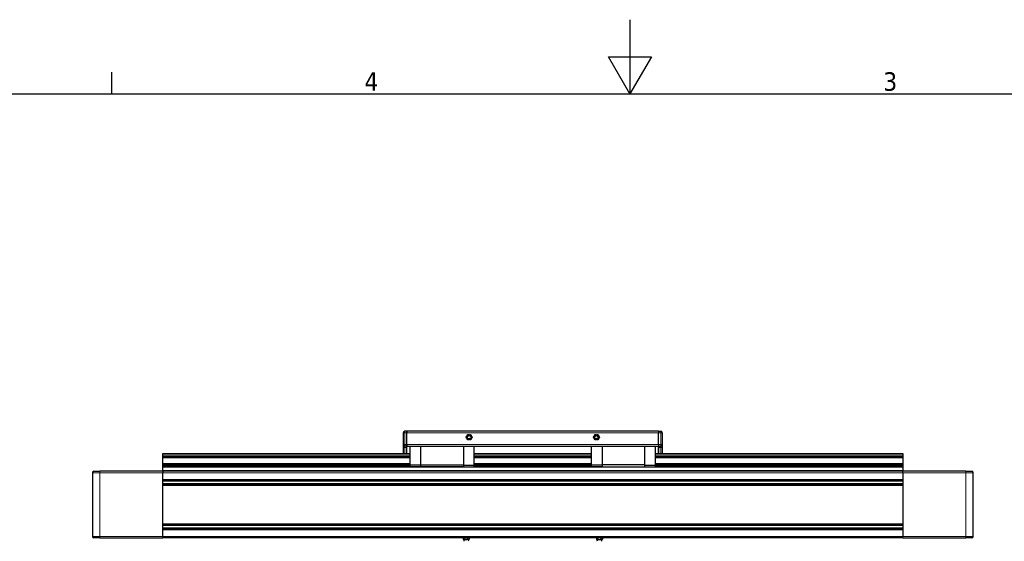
# Model space of a CAD drawing. Header units: millimetres. Extents: x 0 to 4200, y 0 to 2970.
# Tile 5 of 6: x 1276 to 2606, y 2266 to 2970. Entities that reach past the tile are written whole.
import ezdxf

# ---------------------------------------------------------------- set-up
doc = ezdxf.new("R2010")
doc.units = ezdxf.units.MM
doc.header["$LTSCALE"] = 7
for name, color, linetype, lineweight in [('Bordo (ISO)', 7, 'Continuous', 25), ('Visibile (ISO)', 7, 'Continuous', 25), ('Visibile sottile (ISO)', 7, 'Continuous', 13)]:
    doc.layers.add(name, color=color, linetype=linetype, lineweight=lineweight)
doc.styles.add('Testo nota (ISO)', font='tahoma.ttf')

# ---------------------------------------------------------------- blocks, each defined once
blk = doc.blocks.new('Bordi Bordo di default')
at = {"layer": 'Bordo (ISO)'}
blk.add_line((140, 287), (140, 289.9), dxfattribs=at)
at = {"layer": 'Bordo (ISO)', "flags": 128}
for points in [[(210, 297), (210, 287), (207.11, 292), (212.89, 292), (210, 287)], [(10, 10), (10, 287), (410, 287), (410, 10), (10, 10)]]:
    blk.add_lwpolyline(points, dxfattribs=at)
at = {"layer": 'Bordo (ISO)', "char_height": 2.5, "attachment_point": 7, "style": 'Testo nota (ISO)'}
for s, insert in [('4', (174.13, 287.4)), ('3', (244.22, 287.35))]:
    blk.add_mtext(s, dxfattribs=dict(at, insert=insert))

msp = doc.modelspace()

# ---------------------------------------------------------------- linework, layer by layer
at = {"layer": 'Visibile (ISO)'}
for p, q in [((1793.7, 2412.1), (1793.7, 2396.1)), ((1798.7, 2414.1), (1795.7, 2414.1)), ((1798.7, 2412.1), (1798.7, 2414.1)), ((2138.7, 2414.1), (1798.7, 2414.1)), ((1798.7, 2414.1), (1798.7, 2412.1)), ((1798.7, 2396.1), (1798.7, 2412.1)), ((1798.7, 2396.1), (1798.7, 2412.1)), ((2138.7, 2414.1), (2138.7, 2412.1)), ((2138.7, 2414.1), (2141.7, 2414.1)), ((2138.7, 2414.1), (2138.7, 2412.1)), ((2138.7, 2396.1), (2138.7, 2412.1)), ((2138.7, 2396.1), (2138.7, 2412.1)), ((2143.7, 2412.1), (2143.7, 2396.1)), ((1793.7, 2396.1), (1793.7, 2392.1)), ((1798.7, 2394.1), (1798.7, 2396.1)), ((1798.7, 2396.1), (1798.7, 2394.1)), ((2138.7, 2396.1), (2138.7, 2394.1)), ((2138.7, 2396.1), (2138.7, 2394.1)), ((2143.7, 2396.1), (2143.7, 2392.1)), ((1468.7, 2384.3), (1803.1, 2384.3)), ((1468.7, 2383.8), (1468.7, 2384.3)), ((1468.7, 2383.8), (1803.1, 2383.8)), ((1468.7, 2381), (1468.7, 2383.8)), ((1468.7, 2381), (1803.1, 2381)), ((1468.7, 2379.1), (1468.7, 2381)), ((1793.7, 2392.1), (1793.7, 2384.3)), ((1798.7, 2394.1), (1795.7, 2394.1)), ((1798.7, 2394.1), (2138.7, 2394.1)), ((1798.7, 2392.1), (1798.7, 2394.1)), ((1798.7, 2384.3), (1798.7, 2392.1)), ((1798.7, 2384.3), (1798.7, 2392.1)), ((1803.1, 2368.4), (1803.1, 2394.1)), ((1817.3, 2368.7), (1817.3, 2394.1)), ((1875.1, 2394.1), (1875.1, 2368.7)), ((1889.3, 2368.4), (1889.3, 2394.1)), ((1889.3, 2384.3), (2048.1, 2384.3)), ((1889.3, 2383.8), (2048.1, 2383.8)), ((1889.3, 2381), (2048.1, 2381)), ((2048.1, 2368.4), (2048.1, 2394.1)), ((2062.3, 2394.1), (2062.3, 2368.7)), ((2120.1, 2368.7), (2120.1, 2394.1)), ((2134.3, 2368.4), (2134.3, 2394.1)), ((2134.3, 2384.3), (2468.7, 2384.3)), ((2134.3, 2383.8), (2468.7, 2383.8)), ((2134.3, 2381), (2468.7, 2381)), ((2138.7, 2392.1), (2138.7, 2394.1)), ((2138.7, 2394.1), (2141.7, 2394.1)), ((2138.7, 2392.1), (2138.7, 2384.3)), ((2138.7, 2384.3), (2138.7, 2392.1)), ((2143.7, 2392.1), (2143.7, 2384.3)), ((2468.7, 2384.3), (2468.7, 2383.8)), ((2468.7, 2383.8), (2468.7, 2381)), ((2468.7, 2381), (2468.7, 2379.1)), ((1468.7, 2379.1), (1803.1, 2379.1)), ((1468.7, 2378.5), (1468.7, 2379.1)), ((1468.7, 2378.5), (1803.1, 2378.5)), ((1468.7, 2370.8), (1468.7, 2378.5)), ((1468.7, 2370.8), (1803.1, 2370.8)), ((1468.7, 2370.3), (1468.7, 2370.8)), ((1468.7, 2370.3), (1803.1, 2370.3)), ((1468.7, 2368.3), (1468.7, 2370.3)), ((1468.7, 2368.3), (1803.1, 2368.3)), ((1468.7, 2367), (1468.7, 2368.3)), ((1817.3, 2368.4), (1803.1, 2368.4)), ((1803.1, 2366.2), (1803.1, 2368.4)), ((1817.3, 2368.7), (1875.1, 2368.7)), ((1817.3, 2366.2), (1817.3, 2368.7)), ((1875.1, 2368.7), (1875.1, 2366.2)), ((1875.1, 2368.4), (1889.3, 2368.4)), ((1889.3, 2379.1), (2048.1, 2379.1)), ((1889.3, 2378.5), (2048.1, 2378.5)), ((1889.3, 2370.8), (2048.1, 2370.8)), ((1889.3, 2370.3), (2048.1, 2370.3)), ((1889.3, 2366.2), (1889.3, 2368.4)), ((1889.3, 2368.3), (2048.1, 2368.3)), ((2062.3, 2368.4), (2048.1, 2368.4)), ((2048.1, 2366.2), (2048.1, 2368.4)), ((2062.3, 2368.7), (2062.3, 2366.2)), ((2120.1, 2368.7), (2062.3, 2368.7)), ((2120.1, 2366.2), (2120.1, 2368.7)), ((2120.1, 2368.4), (2134.3, 2368.4)), ((2134.3, 2379.1), (2468.7, 2379.1)), ((2134.3, 2378.5), (2468.7, 2378.5)), ((2134.3, 2370.8), (2468.7, 2370.8)), ((2134.3, 2370.3), (2468.7, 2370.3)), ((2134.3, 2366.2), (2134.3, 2368.4)), ((2134.3, 2368.3), (2468.7, 2368.3)), ((2468.7, 2379.1), (2468.7, 2378.5)), ((2468.7, 2378.5), (2468.7, 2370.8)), ((2468.7, 2370.8), (2468.7, 2370.3)), ((2468.7, 2370.3), (2468.7, 2368.3)), ((2468.7, 2368.3), (2468.7, 2367)), ((1373.7, 2358.1), (1373.7, 2272.1)), ((1375.7, 2360.1), (1383.7, 2360.1)), ((1468.7, 2360.1), (1383.7, 2360.1)), ((1468.7, 2367), (1803.1, 2367)), ((1468.7, 2366), (1468.7, 2367)), ((1468.7, 2366), (2468.7, 2366)), ((1468.7, 2361.3), (1468.7, 2366)), ((1468.7, 2361.3), (2468.7, 2361.3)), ((1468.7, 2360.1), (1468.7, 2361.3)), ((1468.7, 2360.1), (1468.7, 2358.1)), ((2468.7, 2360.1), (1468.7, 2360.1)), ((1468.7, 2360.1), (1468.7, 2358.1)), ((1468.7, 2272.1), (1468.7, 2358.1)), ((1468.7, 2349.2), (1468.7, 2358.1)), ((1817.3, 2366.2), (1803.1, 2366.2)), ((1875.1, 2366.2), (1817.3, 2366.2)), ((1875.1, 2366.2), (1889.3, 2366.2)), ((1889.3, 2367), (2048.1, 2367)), ((2062.3, 2366.2), (2048.1, 2366.2)), ((2062.3, 2366.2), (2120.1, 2366.2)), ((2120.1, 2366.2), (2134.3, 2366.2)), ((2134.3, 2367), (2468.7, 2367)), ((2468.7, 2367), (2468.7, 2366)), ((2468.7, 2366), (2468.7, 2361.3)), ((2468.7, 2361.3), (2468.7, 2360.1)), ((2468.7, 2358.1), (2468.7, 2360.1)), ((2553.7, 2360.1), (2468.7, 2360.1)), ((2468.7, 2358.1), (2468.7, 2360.1)), ((2468.7, 2358.1), (2468.7, 2272.1)), ((2468.7, 2358.1), (2468.7, 2349.2)), ((2553.7, 2360.1), (2561.7, 2360.1)), ((2563.7, 2272.1), (2563.7, 2358.1)), ((2468.7, 2348.2), (1468.7, 2348.2)), ((2468.7, 2342), (1468.7, 2342)), ((1468.7, 2289.2), (1468.7, 2341)), ((2468.7, 2341), (2468.7, 2289.2)), ((2468.7, 2288.2), (1468.7, 2288.2)), ((2468.7, 2282), (1468.7, 2282)), ((1468.7, 2272.1), (1468.7, 2281)), ((2468.7, 2281), (2468.7, 2272.1)), ((1383.7, 2270.1), (1375.7, 2270.1)), ((1383.7, 2270.1), (1468.7, 2270.1)), ((1468.7, 2272.1), (1468.7, 2270.1)), ((1468.7, 2272.1), (1468.7, 2270.1)), ((2468.7, 2270.1), (1468.7, 2270.1)), ((1874.6, 2270.1), (1874.6, 2268.4)), ((1875.2, 2268.1), (1874.6, 2268.4)), ((1875.2, 2268.1), (1875.6, 2268.1)), ((1875.7, 2268.1), (1875.6, 2268.1)), ((1875.7, 2268.1), (1878.6, 2268.1)), ((1876.7, 2270.1), (1876.7, 2268.4)), ((1878.7, 2268.1), (1878.6, 2268.1)), ((1882.2, 2268.1), (1878.7, 2268.1)), ((1880.7, 2270.1), (1880.7, 2268.4)), ((1882.2, 2268.1), (1882.7, 2268.4)), ((1882.7, 2270.1), (1882.7, 2268.4)), ((2054.6, 2270.1), (2054.6, 2268.4)), ((2055.2, 2268.1), (2054.6, 2268.4)), ((2055.1, 2268.1), (2058.6, 2268.1)), ((2056.7, 2270.1), (2056.7, 2268.4)), ((2058.6, 2268.1), (2058.7, 2268.1)), ((2058.7, 2268.1), (2061.7, 2268.1)), ((2060.7, 2270.1), (2060.7, 2268.4)), ((2061.7, 2268.1), (2062.2, 2268.1)), ((2061.7, 2268.1), (2061.7, 2268.1)), ((2062.2, 2268.1), (2062.7, 2268.4)), ((2062.7, 2270.1), (2062.7, 2268.4)), ((2468.7, 2270.1), (2468.7, 2272.1)), ((2468.7, 2270.1), (2468.7, 2272.1)), ((2468.7, 2270.1), (2553.7, 2270.1)), ((2561.7, 2270.1), (2553.7, 2270.1))]:
    msp.add_line(p, q, dxfattribs=at)
for centre, radius in [((1882.7, 2406.1), 3.56), ((1882.7, 2406.1), 3.31), ((1882.7, 2406.1), 3.25), ((1882.7, 2406.1), 2.31), ((2054.7, 2406.1), 3.56), ((2054.7, 2406.1), 3.31), ((2054.7, 2406.1), 3.25), ((2054.7, 2406.1), 2.31), ((1882.7, 2406.1), 0.0562), ((2054.7, 2406.1), 0.0562)]:
    msp.add_circle(centre, radius, dxfattribs=at)
for centre, radius, start, end in [((1795.7, 2412.1), 2, 90, 180), ((2141.7, 2412.1), 2, 0, 90), ((1795.7, 2396.1), 2, 180, 270), ((2141.7, 2396.1), 2, 270, 0), ((1375.7, 2358.1), 2, 90, 180), ((2561.7, 2358.1), 2, 0, 90), ((1375.7, 2272.1), 2, 180, 270), ((1870.1, 2265), 6, 5.227, 31.3313), ((1887.4, 2265), 6, 148.6687, 174.773), ((2050, 2265), 6, 5.227, 31.3313), ((2067.3, 2265), 6, 148.6687, 174.773), ((2561.7, 2272.1), 2, 270, 0)]:
    msp.add_arc(centre, radius, start, end, dxfattribs=at)
for points, weights in [([(1880, 2408.4), (1880.3, 2408.9), (1880.7, 2409.6)], [1.01514782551, 1.02486166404, 1]), ([(1880.7, 2409.6), (1881.4, 2409.6), (1882.1, 2409.6)], [1, 1.02486166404, 1.01514782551]), ([(1883.3, 2409.6), (1884, 2409.6), (1884.7, 2409.6)], [1.01514782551, 1.02486166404, 1]), ([(1884.7, 2409.6), (1885.1, 2408.9), (1885.4, 2408.4)], [1, 1.02486166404, 1.01514782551]), ([(2052, 2408.4), (2052.3, 2408.9), (2052.7, 2409.6)], [1.01514782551, 1.02486166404, 1]), ([(2052.7, 2409.6), (2053.4, 2409.6), (2054.1, 2409.6)], [1, 1.02486166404, 1.01514782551]), ([(2055.3, 2409.6), (2056, 2409.6), (2056.7, 2409.6)], [1.01514782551, 1.02486166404, 1]), ([(2056.7, 2409.6), (2057.1, 2408.9), (2057.4, 2408.4)], [1, 1.02486166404, 1.01514782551]), ([(1878.6, 2406.1), (1879, 2406.7), (1879.3, 2407.3)], [1, 1.02486166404, 1.01514782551]), ([(1879.3, 2404.9), (1879, 2405.4), (1878.6, 2406.1)], [1.01514782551, 1.02486166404, 1]), ([(1880.7, 2402.6), (1880.3, 2403.2), (1880, 2403.8)], [1, 1.02486166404, 1.01514782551]), ([(1882.1, 2402.6), (1881.4, 2402.6), (1880.7, 2402.6)], [1.01514782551, 1.02486166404, 1]), ([(1884.7, 2402.6), (1884, 2402.6), (1883.3, 2402.6)], [1, 1.02486166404, 1.01514782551]), ([(1885.4, 2403.8), (1885.1, 2403.2), (1884.7, 2402.6)], [1.01514782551, 1.02486166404, 1]), ([(1886, 2407.3), (1886.4, 2406.7), (1886.7, 2406.1)], [1.01514782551, 1.02486166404, 1]), ([(1886.7, 2406.1), (1886.4, 2405.4), (1886, 2404.9)], [1, 1.02486166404, 1.01514782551]), ([(2050.6, 2406.1), (2051, 2406.7), (2051.3, 2407.3)], [1, 1.02486166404, 1.01514782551]), ([(2051.3, 2404.9), (2051, 2405.4), (2050.6, 2406.1)], [1.01514782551, 1.02486166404, 1]), ([(2052.7, 2402.6), (2052.3, 2403.2), (2052, 2403.8)], [1, 1.02486166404, 1.01514782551]), ([(2054.1, 2402.6), (2053.4, 2402.6), (2052.7, 2402.6)], [1.01514782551, 1.02486166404, 1]), ([(2056.7, 2402.6), (2056, 2402.6), (2055.3, 2402.6)], [1, 1.02486166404, 1.01514782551]), ([(2057.4, 2403.8), (2057.1, 2403.2), (2056.7, 2402.6)], [1.01514782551, 1.02486166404, 1]), ([(2058, 2407.3), (2058.4, 2406.7), (2058.7, 2406.1)], [1.01514782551, 1.02486166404, 1]), ([(2058.7, 2406.1), (2058.4, 2405.4), (2058, 2404.9)], [1, 1.02486166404, 1.01514782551]), ([(1874.6, 2268.4), (1875.2, 2268.1), (1875.6, 2268.1)], [1, 1.03575377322, 1]), ([(1875.7, 2268.1), (1876.1, 2268.1), (1876.7, 2268.4)], [1, 1.03575377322, 1]), ([(1876.7, 2268.4), (1877.7, 2268.1), (1878.6, 2268.1)], [1, 1.03575377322, 1]), ([(1878.7, 2268.1), (1879.7, 2268.1), (1880.7, 2268.4)], [1, 1.03575377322, 1]), ([(1880.7, 2268.4), (1881.2, 2268.1), (1881.7, 2268.1)], [1, 1.03575377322, 1]), ([(1881.7, 2268.1), (1882.2, 2268.1), (1882.7, 2268.4)], [1, 1.03575377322, 1]), ([(2054.6, 2268.4), (2055.2, 2268.1), (2055.6, 2268.1)], [1, 1.03575377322, 1]), ([(2055.7, 2268.1), (2056.1, 2268.1), (2056.7, 2268.4)], [1, 1.03575377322, 1]), ([(2056.7, 2268.4), (2057.7, 2268.1), (2058.6, 2268.1)], [1, 1.03575377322, 1]), ([(2058.7, 2268.1), (2059.7, 2268.1), (2060.7, 2268.4)], [1, 1.03575377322, 1]), ([(2060.7, 2268.4), (2061.2, 2268.1), (2061.7, 2268.1)], [1, 1.03575377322, 1]), ([(2061.7, 2268.1), (2062.2, 2268.1), (2062.7, 2268.4)], [1, 1.03575377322, 1])]:
    msp.add_rational_spline(points, weights, degree=2, dxfattribs=at)
at = {"layer": 'Visibile sottile (ISO)'}
for p, q in [((1793.7, 2412.1), (1795.7, 2412.1)), ((1795.7, 2414.1), (1795.7, 2412.1)), ((1795.7, 2396.1), (1795.7, 2412.1)), ((1798.7, 2412.1), (1795.7, 2412.1)), ((1798.7, 2412.1), (2138.7, 2412.1)), ((2138.7, 2412.1), (2141.7, 2412.1)), ((2141.7, 2414.1), (2141.7, 2412.1)), ((2143.7, 2412.1), (2141.7, 2412.1)), ((2141.7, 2396.1), (2141.7, 2412.1)), ((1795.7, 2396.1), (1793.7, 2396.1)), ((1795.7, 2396.1), (1795.7, 2394.1)), ((1798.7, 2396.1), (1795.7, 2396.1)), ((2138.7, 2396.1), (1798.7, 2396.1)), ((2138.7, 2396.1), (2141.7, 2396.1)), ((2141.7, 2396.1), (2143.7, 2396.1)), ((2141.7, 2396.1), (2141.7, 2394.1)), ((1793.7, 2392.1), (1795.7, 2392.1)), ((1795.7, 2392.1), (1795.7, 2394.1)), ((1795.7, 2392.1), (1798.7, 2392.1)), ((1795.7, 2384.3), (1795.7, 2392.1)), ((2141.7, 2392.1), (2138.7, 2392.1)), ((2141.7, 2392.1), (2141.7, 2394.1)), ((2143.7, 2392.1), (2141.7, 2392.1)), ((2141.7, 2384.3), (2141.7, 2392.1)), ((1383.7, 2358.1), (1373.7, 2358.1)), ((1383.7, 2358.1), (1383.7, 2360.1)), ((1383.7, 2358.1), (1468.7, 2358.1)), ((1383.7, 2272.1), (1383.7, 2358.1)), ((2468.7, 2358.1), (1468.7, 2358.1)), ((2468.7, 2358.1), (2553.7, 2358.1)), ((2553.7, 2358.1), (2553.7, 2360.1)), ((2563.7, 2358.1), (2553.7, 2358.1)), ((2553.7, 2358.1), (2553.7, 2272.1)), ((2468.7, 2349.2), (1468.7, 2349.2)), ((2468.7, 2346.7), (1468.7, 2346.7)), ((2468.7, 2343.5), (1468.7, 2343.5)), ((2468.7, 2341), (1468.7, 2341)), ((2468.7, 2289.2), (1468.7, 2289.2)), ((2468.7, 2286.7), (1468.7, 2286.7)), ((2468.7, 2283.5), (1468.7, 2283.5)), ((2468.7, 2281), (1468.7, 2281)), ((1373.7, 2272.1), (1383.7, 2272.1)), ((1468.7, 2272.1), (1383.7, 2272.1)), ((1383.7, 2272.1), (1383.7, 2270.1)), ((2468.7, 2272.1), (1468.7, 2272.1)), ((2553.7, 2272.1), (2468.7, 2272.1)), ((2553.7, 2272.1), (2553.7, 2270.1)), ((2553.7, 2272.1), (2563.7, 2272.1))]:
    msp.add_line(p, q, dxfattribs=at)

# ---------------------------------------------------------------- block references
at = {"xscale": 10, "yscale": 10, "zscale": 10}
msp.add_blockref('Bordi Bordo di default', (0, 0), dxfattribs=at)

doc.saveas('drawing.dxf')
